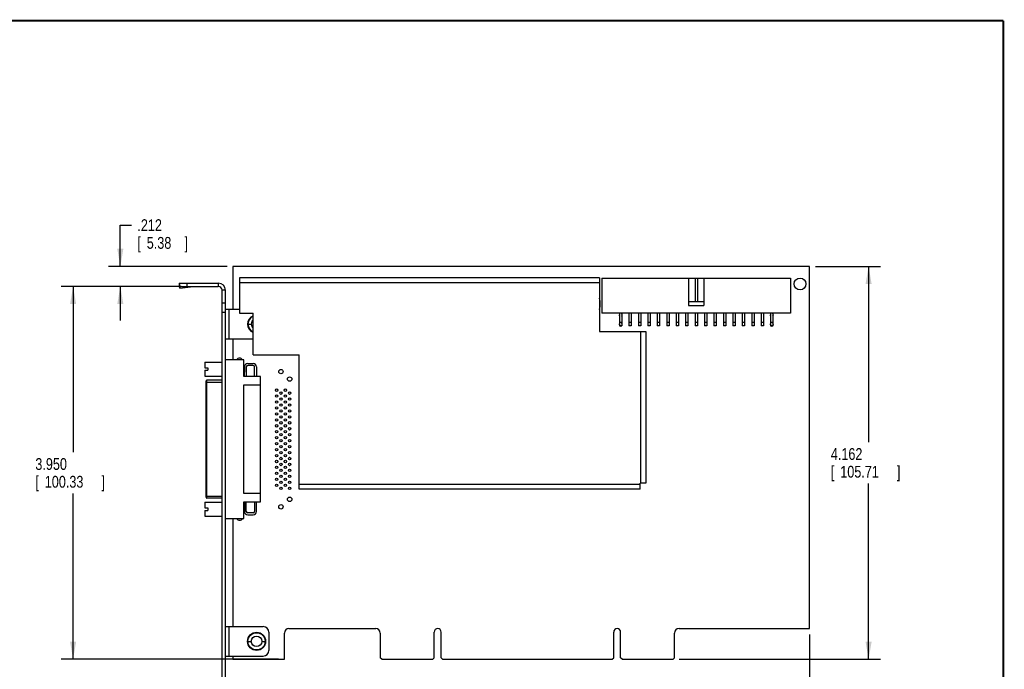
# Model space of a CAD drawing. Header units: inches. Extents: x 0.2 to 16.8, y 0.1 to 10.8.
# Tile 11 of 11: x 6.3 to 16.8, y 3.9 to 10.8. Entities that reach past the tile are written whole.
import ezdxf

# ---------------------------------------------------------------- set-up
doc = ezdxf.new("R2010")
doc.units = ezdxf.units.IN
doc.header["$LTSCALE"] = 0.935
doc.header["$MEASUREMENT"] = 0
doc.layers.get('0').update_dxf_attribs({"linetype": 'CONTINUOUS'})
doc.layers.add('DIMENSIONS', color=7, linetype='CONTINUOUS')
doc.styles.get("Standard").update_dxf_attribs({"font": 'txt', "width": 0.8})
doc.dimstyles.new('DIMSTYLE_1', dxfattribs={"dimtxt": 0.125, "dimasz": 0.1875, "dimexe": 0.18, "dimexo": 0.0625, "dimgap": 0.09, "dimtad": 0, "dimtih": 1, "dimtoh": 1, "dimdec": 3, "dimzin": 4, "dimdsep": 46, "dimtxsty": 'STANDARD', "dimblk": '_FILLED', "dimblk1": '_FILLED', "dimblk2": '_FILLED', "dimcen": 0.09, "dimadec": 0, "dimazin": 0, "dimtp": 0.01, "dimtm": 0.01, "dimtfac": 1, "dimtdec": 3, "dimtofl": 0, "dimtmove": 0, "dimatfit": 3, "dimldrblk": '_FILLED', "dimfxl": 1, "dimtolj": 1, "dimtzin": 4, "dimarcsym": 0})

# ---------------------------------------------------------------- blocks, each defined once
blk = doc.blocks.new('_FILLED')
at = {"color": 0, "linetype": 'BYBLOCK'}
blk.add_solid([(0, 0), (-1, 0.174), (-1, -0.174)], dxfattribs=at)
blk = doc.blocks.new('*D0')
at = {"layer": 'DIMENSIONS', "color": 2, "linetype": 'CONTINUOUS'}
for p, q in [((14.76, 8.154), (15.448, 8.154)), ((15.323, 8.154), (15.323, 6.291)), ((15.323, 3.992), (15.323, 5.854)), ((13.316, 3.992), (15.448, 3.992))]:
    blk.add_line(p, q, dxfattribs=at)
at = {"layer": 'DIMENSIONS', "color": 2, "linetype": 'CONTINUOUS', "xscale": 0.1875, "yscale": 0.1875, "zscale": 0.1875}
for p, rotation in [((15.323, 8.154), 90), ((15.323, 3.992), 270)]:
    blk.add_blockref('_FILLED', p, dxfattribs=dict(at, rotation=rotation))
at = {"layer": 'DIMENSIONS', "color": 2, "linetype": 'CONTINUOUS', "width": 0.8}
for s, p in [('4.162', (14.923, 6.104)), ('[', (14.923, 5.916)), (']', (15.623, 5.916)), ('105.71', (15.023, 5.916))]:
    blk.add_text(s, height=0.125, dxfattribs=at).set_placement(p)
blk = doc.blocks.new('*D1')
at = {"layer": 'DIMENSIONS', "color": 2, "linetype": 'CONTINUOUS'}
for p, q in [((7.4, 8.154), (7.4, 8.591)), ((7.4, 8.591), (7.517, 8.591)), ((8.53, 8.154), (7.275, 8.154)), ((8.045, 7.942), (7.275, 7.942)), ((7.4, 7.942), (7.4, 7.582))]:
    blk.add_line(p, q, dxfattribs=at)
at = {"layer": 'DIMENSIONS', "color": 2, "linetype": 'CONTINUOUS', "xscale": 0.1875, "yscale": 0.1875, "zscale": 0.1875}
for p, rotation in [((7.4, 8.154), 270), ((7.4, 7.942), 90)]:
    blk.add_blockref('_FILLED', p, dxfattribs=dict(at, rotation=rotation))
at = {"layer": 'DIMENSIONS', "color": 2, "linetype": 'CONTINUOUS', "width": 0.8}
for s, p in [('.212', (7.58, 8.529)), ('[', (7.58, 8.341)), ('5.38', (7.68, 8.341)), (']', (8.08, 8.341))]:
    blk.add_text(s, height=0.125, dxfattribs=at).set_placement(p)
blk = doc.blocks.new('*D2')
at = {"layer": 'DIMENSIONS', "color": 2, "linetype": 'CONTINUOUS'}
for p, q in [((8.045, 7.942), (6.775, 7.942)), ((6.9, 7.942), (6.9, 6.185)), ((6.9, 3.992), (6.9, 5.748)), ((9.076, 3.992), (6.775, 3.992))]:
    blk.add_line(p, q, dxfattribs=at)
at = {"layer": 'DIMENSIONS', "color": 2, "linetype": 'CONTINUOUS', "xscale": 0.1875, "yscale": 0.1875, "zscale": 0.1875}
for p, rotation in [((6.9, 7.942), 90), ((6.9, 3.992), 270)]:
    blk.add_blockref('_FILLED', p, dxfattribs=dict(at, rotation=rotation))
at = {"layer": 'DIMENSIONS', "color": 2, "linetype": 'CONTINUOUS', "width": 0.8}
for s, p in [('3.950', (6.5, 5.998)), ('[', (6.5, 5.81)), (']', (7.2, 5.81)), ('100.33', (6.6, 5.81))]:
    blk.add_text(s, height=0.125, dxfattribs=at).set_placement(p)
blk = doc.blocks.new('*D3')
at = {"layer": 'DIMENSIONS', "color": 2, "linetype": 'CONTINUOUS'}
for p, q in [((14.698, 4.254), (14.698, 2.466)), ((8.478, 3.55), (8.478, 2.466)), ((8.478, 2.591), (11.125, 2.591)), ((14.698, 2.591), (12.05, 2.591))]:
    blk.add_line(p, q, dxfattribs=at)
at = {"layer": 'DIMENSIONS', "color": 2, "linetype": 'CONTINUOUS', "xscale": 0.1875, "yscale": 0.1875, "zscale": 0.1875, "rotation": 180}
blk.add_blockref('_FILLED', (8.478, 2.591), dxfattribs=at)
at = {"layer": 'DIMENSIONS', "color": 2, "linetype": 'CONTINUOUS', "xscale": 0.1875, "yscale": 0.1875, "zscale": 0.1875}
blk.add_blockref('_FILLED', (14.698, 2.591), dxfattribs=at)
at = {"layer": 'DIMENSIONS', "color": 2, "linetype": 'CONTINUOUS', "width": 0.8}
for s, p in [('6.220', (11.188, 2.529)), ('[', (11.188, 2.341)), ('157.99', (11.288, 2.341)), (']', (11.888, 2.341))]:
    blk.add_text(s, height=0.125, dxfattribs=at).set_placement(p)

msp = doc.modelspace()

# ---------------------------------------------------------------- linework, layer by layer
at = {"color": 7, "linetype": 'CONTINUOUS'}
for p, q in [((8.5927, 8.1536), (8.5927, 7.6996)), ((14.6977, 8.1536), (8.5927, 8.1536)), ((14.6977, 4.3166), (14.6977, 8.1536)), ((8.6627, 8.0326), (8.6627, 7.6576)), ((12.4727, 8.0326), (8.6627, 8.0326)), ((12.4727, 8.0326), (12.4727, 7.4646)), ((12.4977, 8.0286), (12.4977, 7.6586)), ((12.4977, 8.0286), (14.4977, 8.0286)), ((13.4177, 8.0286), (13.4177, 7.7386)), ((13.4852, 8.0286), (13.4852, 7.7786)), ((13.5102, 8.0286), (13.5102, 7.7786)), ((13.5777, 8.0286), (13.5777, 7.7386)), ((14.4977, 8.0286), (14.4977, 7.6586)), ((8.0247, 7.9743), (8.0259, 7.956)), ((8.0247, 7.9743), (8.0277, 7.9517)), ((8.0277, 7.9425), (8.0259, 7.956)), ((8.0277, 7.9416), (8.0277, 7.9766)), ((8.0277, 7.9766), (8.4377, 7.9766)), ((8.0277, 7.9416), (8.4377, 7.9416)), ((8.0304, 7.9222), (8.0278, 7.9416)), ((8.0292, 7.9405), (8.0304, 7.9222)), ((8.0292, 7.9405), (8.17, 7.9405)), ((8.0304, 7.9222), (8.17, 7.9405)), ((8.1077, 7.9416), (8.1077, 7.9766)), ((8.4377, 7.9766), (8.4377, 7.9416)), ((12.4727, 7.9816), (8.6627, 7.9816)), ((8.4777, 3.4176), (8.4777, 7.9016)), ((8.5127, 7.9016), (8.4777, 7.9016)), ((8.5127, 3.4176), (8.5127, 7.9016)), ((8.5127, 7.7646), (8.4777, 7.7646)), ((13.5777, 7.7786), (13.4177, 7.7786)), ((13.4177, 7.7386), (13.5777, 7.7386)), ((8.5127, 7.6646), (8.4777, 7.6646)), ((8.5127, 7.6996), (8.6627, 7.6996)), ((8.5477, 7.6996), (8.5477, 7.3876)), ((8.6627, 7.6576), (8.8057, 7.6576)), ((8.8057, 7.2166), (8.8057, 7.6576)), ((14.4977, 7.6586), (12.4977, 7.6586)), ((12.6852, 7.6586), (12.6852, 7.5261)), ((12.7102, 7.6586), (12.7102, 7.5261)), ((12.7852, 7.6586), (12.7852, 7.5261)), ((12.8102, 7.6586), (12.8102, 7.5261)), ((12.8852, 7.6586), (12.8852, 7.5261)), ((12.9102, 7.6586), (12.9102, 7.5261)), ((12.9852, 7.6586), (12.9852, 7.5261)), ((13.0102, 7.6586), (13.0102, 7.5261)), ((13.0852, 7.6586), (13.0852, 7.5261)), ((13.1102, 7.6586), (13.1102, 7.5261)), ((13.1852, 7.6586), (13.1852, 7.5261)), ((13.2102, 7.6586), (13.2102, 7.5261)), ((13.2852, 7.6586), (13.2852, 7.5261)), ((13.3102, 7.6586), (13.3102, 7.5261)), ((13.3852, 7.6586), (13.3852, 7.5261)), ((13.4102, 7.6586), (13.4102, 7.5261)), ((13.4852, 7.6586), (13.4852, 7.5261)), ((13.5102, 7.6586), (13.5102, 7.5261)), ((13.5852, 7.6586), (13.5852, 7.5261)), ((13.6102, 7.6586), (13.6102, 7.5261)), ((13.6852, 7.6586), (13.6852, 7.5261)), ((13.7102, 7.6586), (13.7102, 7.5261)), ((13.7852, 7.6586), (13.7852, 7.5261)), ((13.8102, 7.6586), (13.8102, 7.5261)), ((13.8852, 7.6586), (13.8852, 7.5261)), ((13.9102, 7.6586), (13.9102, 7.5261)), ((13.9852, 7.6586), (13.9852, 7.5261)), ((14.0102, 7.6586), (14.0102, 7.5261)), ((14.0852, 7.6586), (14.0852, 7.5261)), ((14.1102, 7.6586), (14.1102, 7.5261)), ((14.1852, 7.6586), (14.1852, 7.5261)), ((14.2102, 7.6586), (14.2102, 7.5261)), ((14.2852, 7.6586), (14.2852, 7.5261)), ((14.3102, 7.6586), (14.3102, 7.5261)), ((8.7467, 7.5436), (8.7867, 7.5436)), ((12.7102, 7.5586), (12.6852, 7.5586)), ((12.7102, 7.5261), (12.6852, 7.5261)), ((12.8102, 7.5586), (12.7852, 7.5586)), ((12.8102, 7.5261), (12.7852, 7.5261)), ((12.9102, 7.5586), (12.8852, 7.5586)), ((12.9102, 7.5261), (12.8852, 7.5261)), ((13.0102, 7.5586), (12.9852, 7.5586)), ((13.0102, 7.5261), (12.9852, 7.5261)), ((13.1102, 7.5586), (13.0852, 7.5586)), ((13.1102, 7.5261), (13.0852, 7.5261)), ((13.2102, 7.5586), (13.1852, 7.5586)), ((13.2102, 7.5261), (13.1852, 7.5261)), ((13.3102, 7.5586), (13.2852, 7.5586)), ((13.3102, 7.5261), (13.2852, 7.5261)), ((13.4102, 7.5586), (13.3852, 7.5586)), ((13.4102, 7.5261), (13.3852, 7.5261)), ((13.5102, 7.5586), (13.4852, 7.5586)), ((13.5102, 7.5261), (13.4852, 7.5261)), ((13.6102, 7.5586), (13.5852, 7.5586)), ((13.6102, 7.5261), (13.5852, 7.5261)), ((13.7102, 7.5586), (13.6852, 7.5586)), ((13.7102, 7.5261), (13.6852, 7.5261)), ((13.8102, 7.5586), (13.7852, 7.5586)), ((13.8102, 7.5261), (13.7852, 7.5261)), ((13.9102, 7.5586), (13.8852, 7.5586)), ((13.9102, 7.5261), (13.8852, 7.5261)), ((14.0102, 7.5586), (13.9852, 7.5586)), ((14.0102, 7.5261), (13.9852, 7.5261)), ((14.1102, 7.5586), (14.0852, 7.5586)), ((14.1102, 7.5261), (14.0852, 7.5261)), ((14.2102, 7.5586), (14.1852, 7.5586)), ((14.2102, 7.5261), (14.1852, 7.5261)), ((14.3102, 7.5586), (14.2852, 7.5586)), ((14.3102, 7.5261), (14.2852, 7.5261)), ((12.4727, 7.4646), (12.9637, 7.4646)), ((12.9127, 5.8566), (12.9127, 7.4646)), ((12.9637, 7.4646), (12.9637, 5.8566)), ((8.5127, 7.3876), (8.8057, 7.3876)), ((8.5927, 7.3876), (8.5927, 7.1647)), ((8.8057, 7.2166), (9.2927, 7.2166)), ((9.2927, 5.7956), (9.2927, 7.2166)), ((8.2934, 7.1411), (8.2934, 7.0791)), ((8.2934, 7.1411), (8.4777, 7.1411)), ((8.7095, 7.1647), (8.5127, 7.1647)), ((8.7095, 6.9876), (8.7095, 7.1647)), ((8.7095, 7.1022), (8.7139, 7.0978)), ((8.7139, 7.0978), (8.7139, 7.0348)), ((8.7332, 7.0894), (8.7332, 6.9876)), ((8.7494, 7.1254), (8.8055, 7.1254)), ((8.8055, 7.1057), (8.7494, 7.1057)), ((8.8217, 6.9876), (8.8217, 7.0894)), ((8.8414, 7.0894), (8.8414, 6.9876)), ((8.2934, 7.0791), (8.3269, 7.0791)), ((8.2934, 7.0535), (8.2934, 6.9915)), ((8.2934, 7.0535), (8.3269, 7.0535)), ((8.2934, 6.9915), (8.4777, 6.9915)), ((8.3269, 7.0791), (8.3269, 7.0535)), ((8.7095, 7.0305), (8.7139, 7.0348)), ((8.8847, 6.9876), (8.7095, 6.9876)), ((8.7135, 6.9876), (8.7135, 7.0344)), ((8.8847, 5.6608), (8.8847, 6.9876)), ((8.308, 5.7081), (8.308, 6.9403)), ((8.308, 6.9285), (8.4777, 6.9285)), ((8.3158, 5.7002), (8.3158, 6.9482)), ((8.4777, 6.9482), (8.3158, 6.9482)), ((8.7095, 5.7494), (8.7095, 6.899)), ((8.7095, 6.899), (8.8847, 6.899)), ((9.2927, 5.8466), (12.9027, 5.8466)), ((12.9637, 5.8566), (12.9027, 5.8566)), ((12.9027, 5.7956), (12.9027, 5.8566)), ((8.8847, 5.7494), (8.7095, 5.7494)), ((12.9027, 5.7956), (9.2927, 5.7956)), ((8.2934, 5.6569), (8.2934, 5.5949)), ((8.2934, 5.6569), (8.4777, 5.6569)), ((8.308, 5.7199), (8.4777, 5.7199)), ((8.4777, 5.7002), (8.3158, 5.7002)), ((8.7095, 5.4836), (8.7095, 5.6608)), ((8.7095, 5.6608), (8.8847, 5.6608)), ((8.7135, 5.6608), (8.7135, 5.614)), ((8.7332, 5.559), (8.7332, 5.6608)), ((8.8217, 5.6608), (8.8217, 5.559)), ((8.8414, 5.559), (8.8414, 5.6608)), ((8.2934, 5.5949), (8.3269, 5.5949)), ((8.2934, 5.5693), (8.2934, 5.5073)), ((8.2934, 5.5693), (8.3269, 5.5693)), ((8.3269, 5.5949), (8.3269, 5.5693)), ((8.7095, 5.6179), (8.7139, 5.6136)), ((8.7095, 5.5462), (8.7139, 5.5506)), ((8.7139, 5.6136), (8.7139, 5.5506)), ((8.8055, 5.5427), (8.7494, 5.5427)), ((8.2934, 5.5073), (8.4777, 5.5073)), ((8.5127, 5.4836), (8.7095, 5.4836)), ((8.5927, 5.4836), (8.5927, 4.3376)), ((8.7494, 5.523), (8.8055, 5.523)), ((8.5127, 4.3376), (8.9127, 4.3376)), ((8.5477, 4.3376), (8.5477, 4.0256)), ((8.9727, 4.2776), (8.9727, 4.0856)), ((9.1857, 4.3166), (10.1057, 4.3166)), ((10.7242, 4.0066), (10.7242, 4.2801)), ((10.7972, 4.0066), (10.7972, 4.2801)), ((12.6242, 4.0066), (12.6242, 4.2801)), ((12.6972, 4.0066), (12.6972, 4.2801)), ((13.3157, 4.3166), (14.6977, 4.3166)), ((8.7467, 4.1816), (8.7867, 4.1816)), ((8.8987, 4.1816), (8.9387, 4.1816)), ((9.1387, 3.9916), (9.1387, 4.2696)), ((10.1527, 4.2696), (10.1527, 4.0066)), ((13.2687, 4.0066), (13.2687, 4.2696)), ((8.5127, 4.0256), (8.9127, 4.0256)), ((8.5927, 4.0256), (8.5927, 3.9916)), ((8.5927, 3.9916), (9.1387, 3.9916)), ((10.1677, 3.9916), (10.1527, 4.0066)), ((10.1677, 3.9916), (10.7092, 3.9916)), ((10.7092, 3.9916), (10.7242, 4.0066)), ((10.8122, 3.9916), (10.7972, 4.0066)), ((10.8122, 3.9916), (12.6092, 3.9916)), ((12.6092, 3.9916), (12.6242, 4.0066)), ((12.7122, 3.9916), (12.6972, 4.0066)), ((12.7122, 3.9916), (13.2537, 3.9916)), ((13.2687, 4.0066), (13.2537, 3.9916))]:
    msp.add_line(p, q, dxfattribs=at)
at = {"color": 7, "linetype": 'CONTINUOUS', "const_width": 0.02}
for points in [[(16.75, 10.7586), (0.25, 10.7586)], [(16.75, 0.2586), (16.75, 10.7586)]]:
    msp.add_lwpolyline(points, dxfattribs=at)
at = {"color": 7, "linetype": 'CONTINUOUS'}
for centre, radius in [((14.5977, 7.9686), 0.0625), ((9.1005, 7.04), 0.0236), ((9.193, 6.9605), 0.0236), ((9.0552, 6.8431), 0.0128), ((9.0552, 6.7802), 0.0128), ((9.1005, 6.8116), 0.0128), ((9.1477, 6.8431), 0.0128), ((9.1477, 6.7802), 0.0128), ((9.193, 6.8116), 0.0128), ((9.0552, 6.7172), 0.0128), ((9.1005, 6.7487), 0.0128), ((9.1005, 6.6857), 0.0128), ((9.1477, 6.7172), 0.0128), ((9.193, 6.7487), 0.0128), ((9.193, 6.6857), 0.0128), ((9.0552, 6.6542), 0.0128), ((9.0552, 6.5912), 0.0128), ((9.1005, 6.6227), 0.0128), ((9.1005, 6.5597), 0.0128), ((9.1477, 6.6542), 0.0128), ((9.1477, 6.5912), 0.0128), ((9.193, 6.6227), 0.0128), ((9.193, 6.5597), 0.0128), ((9.0552, 6.5282), 0.0128), ((9.0552, 6.4652), 0.0128), ((9.1005, 6.4967), 0.0128), ((9.1477, 6.5282), 0.0128), ((9.1477, 6.4652), 0.0128), ((9.193, 6.4967), 0.0128), ((9.0552, 6.4022), 0.0128), ((9.1005, 6.4337), 0.0128), ((9.1005, 6.3707), 0.0128), ((9.1477, 6.4022), 0.0128), ((9.193, 6.4337), 0.0128), ((9.193, 6.3707), 0.0128), ((9.0552, 6.3392), 0.0128), ((9.0552, 6.2762), 0.0128), ((9.1005, 6.3077), 0.0128), ((9.1005, 6.2447), 0.0128), ((9.1477, 6.3392), 0.0128), ((9.1477, 6.2762), 0.0128), ((9.193, 6.3077), 0.0128), ((9.193, 6.2447), 0.0128), ((9.0552, 6.2132), 0.0128), ((9.0552, 6.1502), 0.0128), ((9.1005, 6.1817), 0.0128), ((9.1477, 6.2132), 0.0128), ((9.1477, 6.1502), 0.0128), ((9.193, 6.1817), 0.0128), ((9.0552, 6.0872), 0.0128), ((9.1005, 6.1187), 0.0128), ((9.1005, 6.0557), 0.0128), ((9.1477, 6.0872), 0.0128), ((9.193, 6.1187), 0.0128), ((9.193, 6.0557), 0.0128), ((9.0552, 6.0242), 0.0128), ((9.0552, 5.9613), 0.0128), ((9.1005, 5.9927), 0.0128), ((9.1477, 6.0242), 0.0128), ((9.1477, 5.9613), 0.0128), ((9.193, 5.9927), 0.0128), ((9.0552, 5.8983), 0.0128), ((9.0552, 5.8353), 0.0128), ((9.1005, 5.9298), 0.0128), ((9.1005, 5.8668), 0.0128), ((9.1477, 5.8983), 0.0128), ((9.1477, 5.8353), 0.0128), ((9.193, 5.9298), 0.0128), ((9.193, 5.8668), 0.0128), ((9.1005, 5.8038), 0.0128), ((9.193, 5.8038), 0.0128), ((9.1005, 5.6073), 0.0236), ((9.193, 5.6868), 0.0236), ((8.8427, 4.1816), 0.096), ((8.8427, 4.1816), 0.091), ((8.8427, 4.1816), 0.056)]:
    msp.add_circle(centre, radius, dxfattribs=at)
for centre, radius, start, end in [((8.4377, 7.9016), 0.075, 0, 90), ((8.4377, 7.9016), 0.04, 0, 90), ((12.2717, 7.7576), 0.2095, 343.64222, 16.35778), ((8.8427, 7.5436), 0.096, 112.67607, 247.32393), ((8.8427, 7.5436), 0.091, 114.00218, 245.99782), ((12.6977, 7.6386), 0.0175, 135.58469, 224.41531), ((12.6977, 7.6386), 0.0175, 315.58469, 44.41531), ((14.2977, 7.6386), 0.0175, 135.58469, 224.41531), ((14.2977, 7.6386), 0.0175, 315.58469, 44.41531), ((8.8427, 7.5436), 0.056, 131.3783, 228.6217), ((12.6977, 7.5386), 0.0175, 135.58469, 224.41531), ((12.6977, 7.5386), 0.0175, 225.58469, 314.41531), ((12.6977, 7.5386), 0.0175, 315.58469, 44.41531), ((14.2977, 7.5386), 0.0175, 135.58469, 224.41531), ((14.2977, 7.5386), 0.0175, 225.58469, 314.41531), ((14.2977, 7.5386), 0.0175, 315.58469, 44.41531), ((8.6635, 7.1483), 0.0344, 28.59587, 151.38216), ((8.7494, 7.0894), 0.0359, 90, 171.15771), ((8.7494, 7.0894), 0.0163, 90, 180), ((8.8055, 7.0894), 0.0359, 0, 90), ((8.8055, 7.0894), 0.0163, 0, 90), ((8.3158, 6.9403), 0.00787, 90, 180), ((8.3158, 5.7081), 0.00787, 180, 270), ((8.7494, 5.559), 0.0359, 188.84229, 270), ((8.7494, 5.559), 0.0163, 180, 270), ((8.8055, 5.559), 0.0359, 270, 360), ((8.8055, 5.559), 0.0163, 270, 360), ((8.6635, 5.499), 0.0344, 206.57703, 333.44314), ((8.9127, 4.2776), 0.06, 0, 90), ((9.1857, 4.2696), 0.047, 90, 180), ((10.1057, 4.2696), 0.047, 0, 90), ((10.7607, 4.2801), 0.0365, 0, 180), ((12.6607, 4.2801), 0.0365, 0, 180), ((13.3157, 4.2696), 0.047, 90, 180), ((8.9127, 4.0856), 0.06, 270, 360)]:
    msp.add_arc(centre, radius, start, end, dxfattribs=at)
for points, knots in [([(8.0277, 7.9766), (8.0274, 7.9766), (8.0268, 7.9765), (8.0261, 7.976), (8.0253, 7.9753), (8.0249, 7.9746), (8.0247, 7.9743)], [0, 0, 0, 0, 0.197999, 0.4202786, 0.6842348, 1, 1, 1, 1]), ([(8.0277, 7.9416), (8.0278, 7.9416), (8.0281, 7.9416), (8.0285, 7.9413), (8.0288, 7.941), (8.0291, 7.9406), (8.0292, 7.9405)], [0, 0, 0, 0, 0.1873046, 0.404735, 0.6721541, 1, 1, 1, 1]), ([(8.17, 7.9405), (8.1738, 7.9408), (8.1813, 7.9414), (8.1889, 7.9416), (8.1927, 7.9416)], [0, 0, 0, 0, 0.4998282, 1, 1, 1, 1])]:
    msp.add_open_spline(points, degree=3, knots=knots, dxfattribs=at)

# ---------------------------------------------------------------- dimensions: what is measured, and where the dimension line sits
at = {"layer": 'DIMENSIONS', "color": 2, "linetype": 'CONTINUOUS'}
for base, p1, p2, angle, picture, middle in [((7.3997, 8.1536), (8.0452, 7.9416), (8.5302, 8.1536), 90, '*D1', (7.8797, 8.4974)), ((15.3227, 8.1536), (13.3162, 3.9916), (14.7602, 8.1536), 90, '*D0', (15.3227, 6.0726)), ((6.8997, 3.9916), (8.0452, 7.9416), (9.0762, 3.9916), 270, '*D2', (6.8997, 5.9666))]:
    dim = msp.add_linear_dim(base=base, p1=p1, p2=p2, angle=angle, dimstyle='DIMSTYLE_1', dxfattribs=at)
    dim.commit()
    dim.dimension.update_dxf_attribs({"geometry": picture, "text_midpoint": middle, "dimtype": 160})
dim = msp.add_linear_dim(base=(14.6977, 2.5913), p1=(8.4777, 3.5502), p2=(14.6977, 4.2541), dimstyle='DIMSTYLE_1', dxfattribs=at)
dim.commit()
dim.dimension.update_dxf_attribs({"geometry": '*D3', "text_midpoint": (11.5877, 2.4976), "dimtype": 160})

doc.saveas('drawing.dxf')
